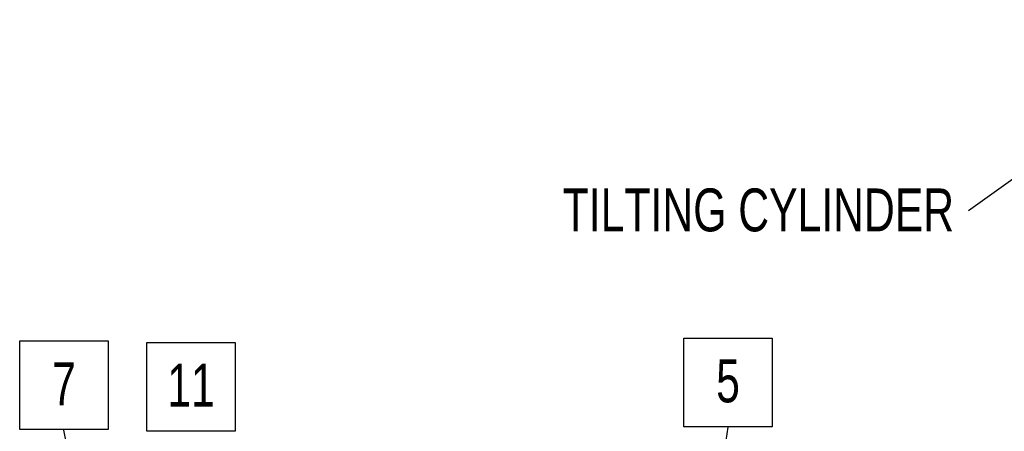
# Model space of a CAD drawing. Header units: millimetres. Extents: x 525 to 29324, y 175 to 20618.
# Tile 57 of 256: x 3308 to 6124, y 9927 to 11103. Entities that reach past the tile are written whole.
import ezdxf

# ---------------------------------------------------------------- set-up
doc = ezdxf.new("R2010")
doc.units = ezdxf.units.MM
doc.linetypes.add('SLD-Continua', pattern=[0])
doc.layers.add('COTAS', color=1, linetype='SLD-Continua')
doc.styles.add('SLDTEXTSTYLE6', font='ARIALN.TTF', dxfattribs={"width": 0.87})
doc.styles.get("Standard").update_dxf_attribs({"font": 'ARIALN.TTF'})
doc.dimstyles.new('SLDDIMSTYLE0', dxfattribs={"dimtxt": 0.18, "dimasz": 122.5, "dimexe": 0, "dimexo": 0.0625, "dimgap": 0, "dimtad": 0, "dimtih": 1, "dimtoh": 1, "dimdec": 0, "dimrnd": 1e-09, "dimzin": 0, "dimdsep": 46, "dimtxsty": 'Standard', "dimsah": 1, "dimcen": 0.09, "dimadec": 0, "dimazin": 0, "dimtfac": 122.5, "dimtdec": 0, "dimtofl": 0, "dimtmove": 0, "dimatfit": 3, "dimfxl": 1, "dimfrac": 2, "dimtolj": 1, "dimtzin": 0, "dimarcsym": 0})

# ---------------------------------------------------------------- blocks, each defined once
blk = doc.blocks.new('SW_NOTE_0')
at = {"layer": 'COTAS', "color": 0, "ltscale": 35, "insert": (-41, 63.8), "char_height": 122.5, "attachment_point": 3, "style": 'SLDTEXTSTYLE6'}
blk.add_mtext('TILTING CYLINDER', dxfattribs=at)
blk = doc.blocks.new('SW_NOTE_0_20')
at = {"layer": 'COTAS', "color": 0, "ltscale": 35}
for p, q in [((-126.6, 1.5), (-126.6, 254.7)), ((-126.6, 254.7), (126.6, 254.7)), ((126.6, 254.7), (126.6, 1.5)), ((126.6, 1.5), (-126.6, 1.5))]:
    blk.add_line(p, q, dxfattribs=at)
at = {"layer": 'COTAS', "color": 0, "ltscale": 35, "insert": (-0.1, 193.8), "char_height": 122.5, "attachment_point": 2, "style": 'SLDTEXTSTYLE6'}
blk.add_mtext('7', dxfattribs=at)
blk = doc.blocks.new('SW_NOTE_0_21')
at = {"layer": 'COTAS', "color": 0, "ltscale": 35}
for p, q in [((-126.6, 1.5), (-126.6, 254.7)), ((-126.6, 254.7), (126.6, 254.7)), ((126.6, 254.7), (126.6, 1.5)), ((126.6, 1.5), (-126.6, 1.5))]:
    blk.add_line(p, q, dxfattribs=at)
at = {"layer": 'COTAS', "color": 0, "ltscale": 35, "insert": (-0.2, 193.8), "char_height": 122.5, "attachment_point": 2, "style": 'SLDTEXTSTYLE6'}
blk.add_mtext('11', dxfattribs=at)
blk = doc.blocks.new('SW_NOTE_0_22')
at = {"layer": 'COTAS', "color": 0, "ltscale": 35}
for p, q in [((-126.6, 1.5), (-126.6, 254.7)), ((-126.6, 254.7), (126.6, 254.7)), ((126.6, 254.7), (126.6, 1.5)), ((126.6, 1.5), (-126.6, 1.5))]:
    blk.add_line(p, q, dxfattribs=at)
at = {"layer": 'COTAS', "color": 0, "ltscale": 35, "insert": (-0.1, 193.8), "char_height": 122.5, "attachment_point": 2, "style": 'SLDTEXTSTYLE6'}
blk.add_mtext('5', dxfattribs=at)

msp = doc.modelspace()

# ---------------------------------------------------------------- block references
at = {"layer": 'COTAS', "ltscale": 35}
for name, p in [('SW_NOTE_0', (6021, 10557.2)), ('SW_NOTE_0_22', (5333.7, 9938.7)), ('SW_NOTE_0_20', (3434.7, 9930.5)), ('SW_NOTE_0_21', (3798.1, 9926.5))]:
    msp.add_blockref(name, p, dxfattribs=at)

# ---------------------------------------------------------------- leaders
for points in [[(6783.3, 11103.2), (6021, 10557.2)], [(3585.4, 9171.3), (3434.7, 9930.5)], [(5076.9, 8237.2), (5333.7, 9938.7)]]:
    msp.add_leader(points, dimstyle='SLDDIMSTYLE0', dxfattribs=at)

doc.saveas('drawing.dxf')
